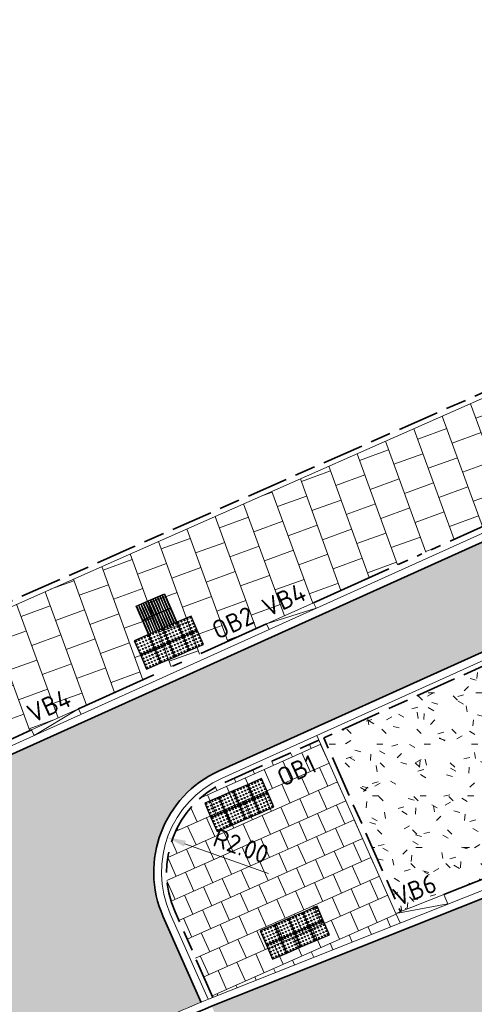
# Model space of a CAD drawing. Header units: metres. Extents: x 196651 to 397723, y 354703 to 710691.
# Tile 123 of 256: x 197811 to 197820, y 356132 to 356151. Entities that reach past the tile are written whole.
import ezdxf
from ezdxf.enums import TextEntityAlignment as Align

# ---------------------------------------------------------------- set-up
doc = ezdxf.new("R2010")
doc.units = ezdxf.units.M
doc.header["$MEASUREMENT"] = 0
for name, pattern in [('VH-OPSLUITBAND_100X200', [16, 8, -2, 4, -2]), ('VH-OPSLUITBAND_120X250', [26, 16, -4, 2, -4]), ('VH-RIJWIELPADBAND_410X225', [28, 16, -2, 2, -2, 0, -2, 2, -2]), ('VH-TROTTOIRBAND_180-200', [20, 10, -2, 2, -2, 2, -2])]:
    doc.linetypes.add(name, pattern=pattern)
for name, color, linetype, lineweight in [('N-WE-GR-GRAS_BERM-A', 86, 'Continuous', 5), ('N-WE-VH-GOOT_TEGEL-G', 170, 'Continuous', 35), ('N-WE-VH-KANTOPSLUITING_OPSLUITBAND_100X200-G', 5, 'VH-OPSLUITBAND_100X200', 35), ('N-WE-VH-KANTOPSLUITING_OPSLUITBAND_120X250-G', 5, 'VH-OPSLUITBAND_120X250', 35), ('N-WE-VH-KANTOPSLUITING_RIJWIELPADBAND_410X250-G', 5, 'VH-RIJWIELPADBAND_410X225', 35), ('N-WE-VH-KANTOPSLUITING_TEKST-T', 7, 'VH-OPSLUITBAND_100X200', 35), ('N-WE-VH-KANTOPSLUITING_TROTTOIRBAND_180 200-G', 6, 'VH-TROTTOIRBAND_180-200', 35), ('N-WE-VH-KANTVERHARDING-G', 1, 'Continuous', 5), ('N-WE-VH-VERHARDING_ASFALT_DEKLAAG-G_ZWART', 252, 'Continuous', 5), ('N-WE-VH-VERHARDING_TEGEL-200X200X50-A', 252, 'Continuous', 18), ('N-WE-VH-VERHARDING_TEGEL-A', 252, 'Continuous', 5), ('N-WE-VH-VERKEERSTEGEL-GELEIDETEGEL-S', 5, 'Continuous', 25), ('N-WE-VH-VERKEERSTEGEL-NOPPENTEGEL-S', 5, 'Continuous', 25), ('X-XX-AL-AANPIJLING-M', 7, 'Continuous', 18)]:
    doc.layers.add(name, color=color, linetype=linetype, lineweight=lineweight)
doc.layers.add('N-WE-VH-VERHARDING_ASFALT_DEKLAAG-G_ROOD', color=7, linetype='Continuous', lineweight=5, true_color=0xbf4040)
doc.styles.add('NLCS-ISO', font='NLCS-ISO.ttf')
doc.styles.add('NLCS-ISO-M200-T18', font='NLCS-ISO.ttf')
doc.dimstyles.new('NLCS-M200-T18-PIJL', dxfattribs={"dimscale": 0.2, "dimtxt": 1.8, "dimasz": 1.8, "dimexe": 2, "dimexo": 2, "dimgap": 0.7, "dimtad": 1, "dimzin": 0, "dimdsep": 46, "dimtxsty": 'NLCS-ISO-M200-T18', "dimcen": 0, "dimdle": 2, "dimse1": 1, "dimse2": 1, "dimclrd": 256, "dimclre": 256, "dimclrt": 256, "dimadec": 1, "dimazin": 0, "dimtfac": 1, "dimtofl": 0, "dimtmove": 1, "dimatfit": 0, "dimfxl": 2, "dimfxlon": 1, "dimtfillclr": 254, "dimtolj": 1, "dimtzin": 0, "dimlwd": 18, "dimlwe": 18, "dimarcsym": 0})

# ---------------------------------------------------------------- blocks, each defined once
blk = doc.blocks.new('TEKST TB')
at = {"style": 'NLCS-ISO'}
blk.add_attdef('TEKST_TROTTOIRBANDEN', text='', height=0.36, rotation=0.3407, dxfattribs=at).set_placement((0, 0), align=Align.BOTTOM_CENTER)
blk = doc.blocks.new('*D1752')
at = {"layer": 'Defpoints', "color": 0, "transparency": 16777216}
for p in [(197813.824, 356135.195), (197815.708, 356134.524)]:
    blk.add_point(p, dxfattribs=at)
at = {"layer": 'X-XX-AL-AANPIJLING-M', "linetype": 'Continuous', "lineweight": 18, "transparency": 16777216}
blk.add_line((197815.783, 356134.497), (197814.163, 356135.074), dxfattribs=at)
at = {"layer": 'X-XX-AL-AANPIJLING-M', "transparency": 16777216}
blk.add_solid([(197814.183, 356135.131), (197814.143, 356135.018), (197813.824, 356135.195)], dxfattribs=at)
at = {"layer": 'X-XX-AL-AANPIJLING-M', "transparency": 16777216, "insert": (197815.25, 356135.027), "char_height": 0.36, "attachment_point": 5, "rotation": 340.3877, "style": 'NLCS-ISO-M200-T18'}
blk.add_mtext('\\A1;R2.00', dxfattribs=at)
blk = doc.blocks.new('*U2075')
for centre in [(0.025, 0.575), (0.0875, 0.575), (0.15, 0.575), (0.2125, 0.575), (0.275, 0.575), (0.325, 0.575), (0.3875, 0.575), (0.45, 0.575), (0.5125, 0.575), (0.575, 0.575), (0.625, 0.575), (0.6875, 0.575), (0.75, 0.575), (0.8125, 0.575), (0.875, 0.575), (0.925, 0.575), (0.9875, 0.575), (1.05, 0.575), (1.1125, 0.575), (1.175, 0.575), (0.025, 0.5125), (0.025, 0.45), (0.025, 0.3875), (0.0875, 0.5125), (0.0875, 0.45), (0.0875, 0.3875), (0.15, 0.5125), (0.15, 0.45), (0.15, 0.3875), (0.2125, 0.5125), (0.2125, 0.45), (0.2125, 0.3875), (0.275, 0.5125), (0.275, 0.45), (0.275, 0.3875), (0.325, 0.5125), (0.325, 0.45), (0.325, 0.3875), (0.3875, 0.5125), (0.3875, 0.45), (0.3875, 0.3875), (0.45, 0.5125), (0.45, 0.45), (0.45, 0.3875), (0.5125, 0.5125), (0.5125, 0.45), (0.5125, 0.3875), (0.575, 0.5125), (0.575, 0.45), (0.575, 0.3875), (0.625, 0.5125), (0.625, 0.45), (0.625, 0.3875), (0.6875, 0.5125), (0.6875, 0.45), (0.6875, 0.3875), (0.75, 0.5125), (0.75, 0.45), (0.75, 0.3875), (0.8125, 0.5125), (0.8125, 0.45), (0.8125, 0.3875), (0.875, 0.5125), (0.875, 0.45), (0.875, 0.3875), (0.925, 0.5125), (0.925, 0.45), (0.925, 0.3875), (0.9875, 0.5125), (0.9875, 0.45), (0.9875, 0.3875), (1.05, 0.5125), (1.05, 0.45), (1.05, 0.3875), (1.1125, 0.5125), (1.1125, 0.45), (1.1125, 0.3875), (1.175, 0.5125), (1.175, 0.45), (1.175, 0.3875), (0.025, 0.325), (0.025, 0.275), (0.025, 0.2125), (0.0875, 0.325), (0.0875, 0.275), (0.0875, 0.2125), (0.15, 0.325), (0.15, 0.275), (0.15, 0.2125), (0.2125, 0.325), (0.2125, 0.275), (0.2125, 0.2125), (0.275, 0.325), (0.275, 0.275), (0.275, 0.2125), (0.325, 0.325), (0.325, 0.275), (0.325, 0.2125), (0.3875, 0.325), (0.3875, 0.275), (0.3875, 0.2125), (0.45, 0.325), (0.45, 0.275), (0.45, 0.2125), (0.5125, 0.325), (0.5125, 0.275), (0.5125, 0.2125), (0.575, 0.325), (0.575, 0.275), (0.575, 0.2125), (0.625, 0.325), (0.625, 0.275), (0.625, 0.2125), (0.6875, 0.325), (0.6875, 0.275), (0.6875, 0.2125), (0.75, 0.325), (0.75, 0.275), (0.75, 0.2125), (0.8125, 0.325), (0.8125, 0.275), (0.8125, 0.2125), (0.875, 0.325), (0.875, 0.275), (0.875, 0.2125), (0.925, 0.325), (0.925, 0.275), (0.925, 0.2125), (0.9875, 0.325), (0.9875, 0.275), (0.9875, 0.2125), (1.05, 0.325), (1.05, 0.275), (1.05, 0.2125), (1.1125, 0.325), (1.1125, 0.275), (1.1125, 0.2125), (1.175, 0.325), (1.175, 0.275), (1.175, 0.2125), (0.025, 0.15), (0.025, 0.0875), (0.025, 0.025), (0.0875, 0.15), (0.0875, 0.0875), (0.0875, 0.025), (0.15, 0.15), (0.15, 0.0875), (0.15, 0.025), (0.2125, 0.15), (0.2125, 0.0875), (0.2125, 0.025), (0.275, 0.15), (0.275, 0.0875), (0.275, 0.025), (0.325, 0.15), (0.325, 0.0875), (0.325, 0.025), (0.3875, 0.15), (0.3875, 0.0875), (0.3875, 0.025), (0.45, 0.15), (0.45, 0.0875), (0.45, 0.025), (0.5125, 0.15), (0.5125, 0.0875), (0.5125, 0.025), (0.575, 0.15), (0.575, 0.0875), (0.575, 0.025), (0.625, 0.15), (0.625, 0.0875), (0.625, 0.025), (0.6875, 0.15), (0.6875, 0.0875), (0.6875, 0.025), (0.75, 0.15), (0.75, 0.0875), (0.75, 0.025), (0.8125, 0.15), (0.8125, 0.0875), (0.8125, 0.025), (0.875, 0.15), (0.875, 0.0875), (0.875, 0.025), (0.925, 0.15), (0.925, 0.0875), (0.925, 0.025), (0.9875, 0.15), (0.9875, 0.0875), (0.9875, 0.025), (1.05, 0.15), (1.05, 0.0875), (1.05, 0.025), (1.1125, 0.15), (1.1125, 0.0875), (1.1125, 0.025), (1.175, 0.15), (1.175, 0.0875), (1.175, 0.025)]:
    blk.add_circle(centre, 0.01)
for points in [[(0.3, 0.3), (0.3, 0.6), (0, 0.6), (0, 0.3)], [(0.6, 0.3), (0.6, 0.6), (0.3, 0.6), (0.3, 0.3)], [(0.9, 0.3), (0.9, 0.6), (0.6, 0.6), (0.6, 0.3)], [(1.2, 0.3), (1.2, 0.6), (0.9, 0.6), (0.9, 0.3)], [(0.3, 0), (0.3, 0.3), (0, 0.3), (0, 0)], [(0.6, 0), (0.6, 0.3), (0.3, 0.3), (0.3, 0)], [(0.9, 0), (0.9, 0.3), (0.6, 0.3), (0.6, 0)], [(1.2, 0), (1.2, 0.3), (0.9, 0.3), (0.9, 0)]]:
    blk.add_3dface(points)
blk = doc.blocks.new('*U2087')
for centre in [(0.025, 0.275), (0.025, 0.2125), (0.0875, 0.275), (0.0875, 0.2125), (0.15, 0.275), (0.15, 0.2125), (0.2125, 0.275), (0.2125, 0.2125), (0.275, 0.275), (0.275, 0.2125), (0.325, 0.275), (0.325, 0.2125), (0.3875, 0.275), (0.3875, 0.2125), (0.45, 0.275), (0.45, 0.2125), (0.5125, 0.275), (0.5125, 0.2125), (0.575, 0.275), (0.575, 0.2125), (0.625, 0.275), (0.625, 0.2125), (0.6875, 0.275), (0.6875, 0.2125), (0.75, 0.275), (0.75, 0.2125), (0.8125, 0.275), (0.8125, 0.2125), (0.875, 0.275), (0.875, 0.2125), (0.925, 0.275), (0.925, 0.2125), (0.9875, 0.275), (0.9875, 0.2125), (1.05, 0.275), (1.05, 0.2125), (1.1125, 0.275), (1.1125, 0.2125), (1.175, 0.275), (1.175, 0.2125), (0.025, 0.15), (0.025, 0.0875), (0.025, 0.025), (0.0875, 0.15), (0.0875, 0.0875), (0.0875, 0.025), (0.15, 0.15), (0.15, 0.0875), (0.15, 0.025), (0.2125, 0.15), (0.2125, 0.0875), (0.2125, 0.025), (0.275, 0.15), (0.275, 0.0875), (0.275, 0.025), (0.325, 0.15), (0.325, 0.0875), (0.325, 0.025), (0.3875, 0.15), (0.3875, 0.0875), (0.3875, 0.025), (0.45, 0.15), (0.45, 0.0875), (0.45, 0.025), (0.5125, 0.15), (0.5125, 0.0875), (0.5125, 0.025), (0.575, 0.15), (0.575, 0.0875), (0.575, 0.025), (0.625, 0.15), (0.625, 0.0875), (0.625, 0.025), (0.6875, 0.15), (0.6875, 0.0875), (0.6875, 0.025), (0.75, 0.15), (0.75, 0.0875), (0.75, 0.025), (0.8125, 0.15), (0.8125, 0.0875), (0.8125, 0.025), (0.875, 0.15), (0.875, 0.0875), (0.875, 0.025), (0.925, 0.15), (0.925, 0.0875), (0.925, 0.025), (0.9875, 0.15), (0.9875, 0.0875), (0.9875, 0.025), (1.05, 0.15), (1.05, 0.0875), (1.05, 0.025), (1.1125, 0.15), (1.1125, 0.0875), (1.1125, 0.025), (1.175, 0.15), (1.175, 0.0875), (1.175, 0.025), (0.025, -0.025), (0.025, -0.0875), (0.025, -0.15), (0.0875, -0.025), (0.0875, -0.0875), (0.0875, -0.15), (0.15, -0.025), (0.15, -0.0875), (0.15, -0.15), (0.2125, -0.025), (0.2125, -0.0875), (0.2125, -0.15), (0.275, -0.025), (0.275, -0.0875), (0.275, -0.15), (0.325, -0.025), (0.325, -0.0875), (0.325, -0.15), (0.3875, -0.025), (0.3875, -0.0875), (0.3875, -0.15), (0.45, -0.025), (0.45, -0.0875), (0.45, -0.15), (0.5125, -0.025), (0.5125, -0.0875), (0.5125, -0.15), (0.575, -0.025), (0.575, -0.0875), (0.575, -0.15), (0.625, -0.025), (0.625, -0.0875), (0.625, -0.15), (0.6875, -0.025), (0.6875, -0.0875), (0.6875, -0.15), (0.75, -0.025), (0.75, -0.0875), (0.75, -0.15), (0.8125, -0.025), (0.8125, -0.0875), (0.8125, -0.15), (0.875, -0.025), (0.875, -0.0875), (0.875, -0.15), (0.925, -0.025), (0.925, -0.0875), (0.925, -0.15), (0.9875, -0.025), (0.9875, -0.0875), (0.9875, -0.15), (1.05, -0.025), (1.05, -0.0875), (1.05, -0.15), (1.1125, -0.025), (1.1125, -0.0875), (1.1125, -0.15), (1.175, -0.025), (1.175, -0.0875), (1.175, -0.15), (0.025, -0.2125), (0.025, -0.275), (0.0875, -0.2125), (0.0875, -0.275), (0.15, -0.2125), (0.15, -0.275), (0.2125, -0.2125), (0.2125, -0.275), (0.275, -0.2125), (0.275, -0.275), (0.325, -0.2125), (0.325, -0.275), (0.3875, -0.2125), (0.3875, -0.275), (0.45, -0.2125), (0.45, -0.275), (0.5125, -0.2125), (0.5125, -0.275), (0.575, -0.2125), (0.575, -0.275), (0.625, -0.2125), (0.625, -0.275), (0.6875, -0.2125), (0.6875, -0.275), (0.75, -0.2125), (0.75, -0.275), (0.8125, -0.2125), (0.8125, -0.275), (0.875, -0.2125), (0.875, -0.275), (0.925, -0.2125), (0.925, -0.275), (0.9875, -0.2125), (0.9875, -0.275), (1.05, -0.2125), (1.05, -0.275), (1.1125, -0.2125), (1.1125, -0.275), (1.175, -0.2125), (1.175, -0.275)]:
    blk.add_circle(centre, 0.01)
for points in [[(0.3, 0), (0.3, 0.3), (0, 0.3), (0, 0)], [(0.6, 0), (0.6, 0.3), (0.3, 0.3), (0.3, 0)], [(0.9, 0), (0.9, 0.3), (0.6, 0.3), (0.6, 0)], [(1.2, 0), (1.2, 0.3), (0.9, 0.3), (0.9, 0)], [(0.3, -0.3), (0.3, 0), (0, 0), (0, -0.3)], [(0.6, -0.3), (0.6, 0), (0.3, 0), (0.3, -0.3)], [(0.9, -0.3), (0.9, 0), (0.6, 0), (0.6, -0.3)], [(1.2, -0.3), (1.2, 0), (0.9, 0), (0.9, -0.3)]]:
    blk.add_3dface(points)
blk = doc.blocks.new('*U2088')
at = {"flags": 128}
for points in [[(-0.3, 0.3), (-0.3, 0.6), (0, 0.6), (0, 0.3)], [(0, 0.3), (0, 0.6), (0.3, 0.6), (0.3, 0.3)], [(-0.3, 0), (-0.3, 0.3), (0, 0.3), (0, 0)], [(0, 0), (0, 0.3), (0.3, 0.3), (0.3, 0)]]:
    blk.add_lwpolyline(points, close=True, dxfattribs=at)
for points in [[(-0.2955, 0.5955, -0.4142136), (-0.293, 0.598), (-0.1525, 0.598)], [(-0.1525, 0.593), (-0.293, 0.593, -0.4142136), (-0.2955, 0.5955), (-0.2955, 0.5955)], [(-0.1525, 0.598), (-0.007, 0.598, -0.4142136), (-0.0045, 0.5955), (-0.0045, 0.5955, -0.4142136), (-0.007, 0.593), (-0.1525, 0.593)], [(0.0045, 0.5955, -0.4142136), (0.007, 0.598), (0.1475, 0.598)], [(0.1475, 0.593), (0.007, 0.593, -0.4142136), (0.0045, 0.5955), (0.0045, 0.5955)], [(0.1475, 0.598), (0.293, 0.598, -0.4142136), (0.2955, 0.5955), (0.2955, 0.5955, -0.4142136), (0.293, 0.593), (0.1475, 0.593)], [(-0.2955, 0.547, -0.4142136), (-0.293, 0.5495), (-0.1525, 0.5495)], [(-0.1525, 0.5445), (-0.293, 0.5445, -0.4142136), (-0.2955, 0.547), (-0.2955, 0.547)], [(-0.2955, 0.4985, -0.4142136), (-0.293, 0.501), (-0.1525, 0.501)], [(-0.1525, 0.496), (-0.293, 0.496, -0.4142136), (-0.2955, 0.4985), (-0.2955, 0.4985)], [(-0.2955, 0.45, -0.4142136), (-0.293, 0.4525), (-0.1525, 0.4525)], [(-0.1525, 0.4475), (-0.293, 0.4475, -0.4142136), (-0.2955, 0.45), (-0.2955, 0.45)], [(-0.2955, 0.4015, -0.4142136), (-0.293, 0.404), (-0.1525, 0.404)], [(-0.1525, 0.399), (-0.293, 0.399, -0.4142136), (-0.2955, 0.4015), (-0.2955, 0.4015)], [(-0.1525, 0.5495), (-0.007, 0.5495, -0.4142136), (-0.0045, 0.547), (-0.0045, 0.547, -0.4142136), (-0.007, 0.5445), (-0.1525, 0.5445)], [(-0.1525, 0.501), (-0.007, 0.501, -0.4142136), (-0.0045, 0.4985), (-0.0045, 0.4985, -0.4142136), (-0.007, 0.496), (-0.1525, 0.496)], [(-0.1525, 0.4525), (-0.007, 0.4525, -0.4142136), (-0.0045, 0.45), (-0.0045, 0.45, -0.4142136), (-0.007, 0.4475), (-0.1525, 0.4475)], [(-0.1525, 0.404), (-0.007, 0.404, -0.4142136), (-0.0045, 0.4015), (-0.0045, 0.4015, -0.4142136), (-0.007, 0.399), (-0.1525, 0.399)], [(0.0045, 0.547, -0.4142136), (0.007, 0.5495), (0.1475, 0.5495)], [(0.1475, 0.5445), (0.007, 0.5445, -0.4142136), (0.0045, 0.547), (0.0045, 0.547)], [(0.0045, 0.4985, -0.4142136), (0.007, 0.501), (0.1475, 0.501)], [(0.1475, 0.496), (0.007, 0.496, -0.4142136), (0.0045, 0.4985), (0.0045, 0.4985)], [(0.0045, 0.45, -0.4142136), (0.007, 0.4525), (0.1475, 0.4525)], [(0.1475, 0.4475), (0.007, 0.4475, -0.4142136), (0.0045, 0.45), (0.0045, 0.45)], [(0.0045, 0.4015, -0.4142136), (0.007, 0.404), (0.1475, 0.404)], [(0.1475, 0.399), (0.007, 0.399, -0.4142136), (0.0045, 0.4015), (0.0045, 0.4015)], [(0.1475, 0.5495), (0.293, 0.5495, -0.4142136), (0.2955, 0.547), (0.2955, 0.547, -0.4142136), (0.293, 0.5445), (0.1475, 0.5445)], [(0.1475, 0.501), (0.293, 0.501, -0.4142136), (0.2955, 0.4985), (0.2955, 0.4985, -0.4142136), (0.293, 0.496), (0.1475, 0.496)], [(0.1475, 0.4525), (0.293, 0.4525, -0.4142136), (0.2955, 0.45), (0.2955, 0.45, -0.4142136), (0.293, 0.4475), (0.1475, 0.4475)], [(0.1475, 0.404), (0.293, 0.404, -0.4142136), (0.2955, 0.4015), (0.2955, 0.4015, -0.4142136), (0.293, 0.399), (0.1475, 0.399)], [(-0.2955, 0.353, -0.4142136), (-0.293, 0.3555), (-0.1525, 0.3555)], [(-0.1525, 0.3505), (-0.293, 0.3505, -0.4142136), (-0.2955, 0.353), (-0.2955, 0.353)], [(-0.2955, 0.3045, -0.4142136), (-0.293, 0.307), (-0.1525, 0.307)], [(-0.1525, 0.302), (-0.293, 0.302, -0.4142136), (-0.2955, 0.3045), (-0.2955, 0.3045)], [(-0.2955, 0.2955, -0.4142136), (-0.293, 0.298), (-0.1525, 0.298)], [(-0.1525, 0.293), (-0.293, 0.293, -0.4142136), (-0.2955, 0.2955), (-0.2955, 0.2955)], [(-0.2955, 0.247, -0.4142136), (-0.293, 0.2495), (-0.1525, 0.2495)], [(-0.1525, 0.2445), (-0.293, 0.2445, -0.4142136), (-0.2955, 0.247), (-0.2955, 0.247)], [(-0.2955, 0.1985, -0.4142136), (-0.293, 0.201), (-0.1525, 0.201)], [(-0.1525, 0.196), (-0.293, 0.196, -0.4142136), (-0.2955, 0.1985), (-0.2955, 0.1985)], [(-0.1525, 0.3555), (-0.007, 0.3555, -0.4142136), (-0.0045, 0.353), (-0.0045, 0.353, -0.4142136), (-0.007, 0.3505), (-0.1525, 0.3505)], [(-0.1525, 0.307), (-0.007, 0.307, -0.4142136), (-0.0045, 0.3045), (-0.0045, 0.3045, -0.4142136), (-0.007, 0.302), (-0.1525, 0.302)], [(-0.1525, 0.298), (-0.007, 0.298, -0.4142136), (-0.0045, 0.2955), (-0.0045, 0.2955, -0.4142136), (-0.007, 0.293), (-0.1525, 0.293)], [(-0.1525, 0.2495), (-0.007, 0.2495, -0.4142136), (-0.0045, 0.247), (-0.0045, 0.247, -0.4142136), (-0.007, 0.2445), (-0.1525, 0.2445)], [(-0.1525, 0.201), (-0.007, 0.201, -0.4142136), (-0.0045, 0.1985), (-0.0045, 0.1985, -0.4142136), (-0.007, 0.196), (-0.1525, 0.196)], [(0.0045, 0.353, -0.4142136), (0.007, 0.3555), (0.1475, 0.3555)], [(0.1475, 0.3505), (0.007, 0.3505, -0.4142136), (0.0045, 0.353), (0.0045, 0.353)], [(0.0045, 0.3045, -0.4142136), (0.007, 0.307), (0.1475, 0.307)], [(0.1475, 0.302), (0.007, 0.302, -0.4142136), (0.0045, 0.3045), (0.0045, 0.3045)], [(0.0045, 0.2955, -0.4142136), (0.007, 0.298), (0.1475, 0.298)], [(0.1475, 0.293), (0.007, 0.293, -0.4142136), (0.0045, 0.2955), (0.0045, 0.2955)], [(0.0045, 0.247, -0.4142136), (0.007, 0.2495), (0.1475, 0.2495)], [(0.1475, 0.2445), (0.007, 0.2445, -0.4142136), (0.0045, 0.247), (0.0045, 0.247)], [(0.0045, 0.1985, -0.4142136), (0.007, 0.201), (0.1475, 0.201)], [(0.1475, 0.196), (0.007, 0.196, -0.4142136), (0.0045, 0.1985), (0.0045, 0.1985)], [(0.1475, 0.3555), (0.293, 0.3555, -0.4142136), (0.2955, 0.353), (0.2955, 0.353, -0.4142136), (0.293, 0.3505), (0.1475, 0.3505)], [(0.1475, 0.307), (0.293, 0.307, -0.4142136), (0.2955, 0.3045), (0.2955, 0.3045, -0.4142136), (0.293, 0.302), (0.1475, 0.302)], [(0.1475, 0.298), (0.293, 0.298, -0.4142136), (0.2955, 0.2955), (0.2955, 0.2955, -0.4142136), (0.293, 0.293), (0.1475, 0.293)], [(0.1475, 0.2495), (0.293, 0.2495, -0.4142136), (0.2955, 0.247), (0.2955, 0.247, -0.4142136), (0.293, 0.2445), (0.1475, 0.2445)], [(0.1475, 0.201), (0.293, 0.201, -0.4142136), (0.2955, 0.1985), (0.2955, 0.1985, -0.4142136), (0.293, 0.196), (0.1475, 0.196)], [(-0.2955, 0.15, -0.4142136), (-0.293, 0.1525), (-0.1525, 0.1525)], [(-0.1525, 0.1475), (-0.293, 0.1475, -0.4142136), (-0.2955, 0.15), (-0.2955, 0.15)], [(-0.2955, 0.1015, -0.4142136), (-0.293, 0.104), (-0.1525, 0.104)], [(-0.1525, 0.099), (-0.293, 0.099, -0.4142136), (-0.2955, 0.1015), (-0.2955, 0.1015)], [(-0.2955, 0.053, -0.4142136), (-0.293, 0.0555), (-0.1525, 0.0555)], [(-0.1525, 0.0505), (-0.293, 0.0505, -0.4142136), (-0.2955, 0.053), (-0.2955, 0.053)], [(-0.2955, 0.0045, -0.4142136), (-0.293, 0.007), (-0.1525, 0.007)], [(-0.1525, 0.002), (-0.293, 0.002, -0.4142136), (-0.2955, 0.0045), (-0.2955, 0.0045)], [(-0.1525, 0.1525), (-0.007, 0.1525, -0.4142136), (-0.0045, 0.15), (-0.0045, 0.15, -0.4142136), (-0.007, 0.1475), (-0.1525, 0.1475)], [(-0.1525, 0.104), (-0.007, 0.104, -0.4142136), (-0.0045, 0.1015), (-0.0045, 0.1015, -0.4142136), (-0.007, 0.099), (-0.1525, 0.099)], [(-0.1525, 0.0555), (-0.007, 0.0555, -0.4142136), (-0.0045, 0.053), (-0.0045, 0.053, -0.4142136), (-0.007, 0.0505), (-0.1525, 0.0505)], [(-0.1525, 0.007), (-0.007, 0.007, -0.4142136), (-0.0045, 0.0045), (-0.0045, 0.0045, -0.4142136), (-0.007, 0.002), (-0.1525, 0.002)], [(0.0045, 0.15, -0.4142136), (0.007, 0.1525), (0.1475, 0.1525)], [(0.1475, 0.1475), (0.007, 0.1475, -0.4142136), (0.0045, 0.15), (0.0045, 0.15)], [(0.0045, 0.1015, -0.4142136), (0.007, 0.104), (0.1475, 0.104)], [(0.1475, 0.099), (0.007, 0.099, -0.4142136), (0.0045, 0.1015), (0.0045, 0.1015)], [(0.0045, 0.053, -0.4142136), (0.007, 0.0555), (0.1475, 0.0555)], [(0.1475, 0.0505), (0.007, 0.0505, -0.4142136), (0.0045, 0.053), (0.0045, 0.053)], [(0.0045, 0.0045, -0.4142136), (0.007, 0.007), (0.1475, 0.007)], [(0.1475, 0.002), (0.007, 0.002, -0.4142136), (0.0045, 0.0045), (0.0045, 0.0045)], [(0.1475, 0.1525), (0.293, 0.1525, -0.4142136), (0.2955, 0.15), (0.2955, 0.15, -0.4142136), (0.293, 0.1475), (0.1475, 0.1475)], [(0.1475, 0.104), (0.293, 0.104, -0.4142136), (0.2955, 0.1015), (0.2955, 0.1015, -0.4142136), (0.293, 0.099), (0.1475, 0.099)], [(0.1475, 0.0555), (0.293, 0.0555, -0.4142136), (0.2955, 0.053), (0.2955, 0.053, -0.4142136), (0.293, 0.0505), (0.1475, 0.0505)], [(0.1475, 0.007), (0.293, 0.007, -0.4142136), (0.2955, 0.0045), (0.2955, 0.0045, -0.4142136), (0.293, 0.002), (0.1475, 0.002)]]:
    blk.add_lwpolyline(points, format="xyb", dxfattribs=at)

msp = doc.modelspace()

# ---------------------------------------------------------------- hatches: boundary and pattern name
at = {"layer": 'N-WE-GR-GRAS_BERM-A'}
h = msp.add_hatch(dxfattribs=at)
h.set_pattern_fill('AGR-GRAS_01', color=256, scale=0.04, pattern_type=2)
h.set_pattern_definition([(0, (0, 0), (1, 1), [0.12, -0.8]), (45, (0.4, 0.2), (-0.113137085, 1.8667619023), [0.12, -0.8]), (30, (0.08, 0.12), (0.2274613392, 1.2860254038), [0.12, -0.8]), (15, (0.32, 0.48), (0.3856270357, 0.724494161), [0.12, -0.8]), (135, (0.16, 2), (-0.02828427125, -0.6505382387), [0.12, -0.8]), (150, (1.2, 0.4), (0.2156921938, -0.5864101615), [0.12, -0.8]), (165, (0.24, 0.04), (0.1434520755, -0.7010146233), [0.12, -0.8]), (85, (0.4, 0.4), (-0.8726773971, 1.0400164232), [0.12, -0.8]), (100, (0, 0), (-1.1121176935, 0.7787131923), [0.12, -0.8])])
edge = h.paths.add_edge_path()
edge.add_line((197833.966, 356142.072), (197833.168, 356144.442))
edge.add_arc((197843.558, 356117.743), 28.65, 111.263, 114.284)
edge.add_line((197831.775, 356143.858), (197816.853, 356137.125))
edge.add_line((197816.853, 356137.125), (197818.344, 356133.756))
edge.add_line((197818.344, 356133.756), (197820.328, 356134.544))
edge.add_line((197820.328, 356134.544), (197833.966, 356142.072))
at = {"layer": 'N-WE-VH-VERHARDING_ASFALT_DEKLAAG-G_ROOD'}
h = msp.add_hatch(color=256, dxfattribs=at)
edge = h.paths.add_edge_path()
edge.add_line((198011.035, 356135.928), (198028.243, 356135.984))
edge.add_line((198028.243, 356135.984), (198028.262, 356137.934))
edge.add_line((198028.262, 356137.934), (198011.033, 356137.878))
edge.add_line((198011.033, 356137.878), (198004.892, 356137.884))
edge.add_line((198004.892, 356137.884), (197983.514, 356137.818))
edge.add_arc((197983.483, 356147.968), 10.15, 261.1344, 270.176, ccw=False)
edge.add_line((197981.919, 356137.94), (197977.563, 356138.619))
edge.add_arc((197976.045, 356128.887), 9.85, 81.1344, 83.7975)
edge.add_line((197977.109, 356138.679), (197888.852, 356148.271))
edge.add_arc((197885.924, 356121.329), 27.1, 83.7975, 85.1019)
edge.add_line((197888.238, 356148.33), (197859.362, 356150.805))
edge.add_arc((197857.788, 356133.778), 17.1, 84.719, 95.045)
edge.add_line((197856.284, 356150.811), (197850.844, 356150.331))
edge.add_arc((197855.911, 356080.272), 70.242, 94.13713, 102.28686)
edge.add_line((197840.963, 356148.905), (197836.009, 356147.655))
edge.add_arc((197843.558, 356117.743), 30.85, 104.1635, 114.284)
edge.add_line((197830.87, 356145.863), (197815.858, 356139.09))
edge.add_line((197815.858, 356139.09), (197816.66, 356137.312))
edge.add_line((197816.66, 356137.312), (197831.672, 356144.086))
edge.add_arc((197843.558, 356117.743), 28.9, 104.1635, 114.284, ccw=False)
edge.add_line((197836.486, 356145.764), (197841.409, 356147.007))
edge.add_arc((197855.911, 356080.272), 68.292, 94.12426, 102.26025, ccw=False)
edge.add_line((197850.999, 356148.387), (197856.456, 356148.869))
edge.add_arc((197857.788, 356133.778), 15.15, 84.6951, 95.045, ccw=False)
edge.add_line((197859.189, 356148.863), (197888.072, 356146.387))
edge.add_arc((197885.924, 356121.329), 25.15, 83.7975, 85.1019, ccw=False)
edge.add_line((197888.642, 356146.332), (197976.899, 356136.74))
edge.add_arc((197976.045, 356128.887), 7.9, 81.1344, 83.7975, ccw=False)
edge.add_line((197977.263, 356136.692), (197981.618, 356136.013))
edge.add_arc((197983.483, 356147.968), 12.1, 261.1344, 270.176)
edge.add_line((197983.52, 356135.868), (198004.894, 356135.934))
edge.add_line((198004.894, 356135.934), (198011.035, 356135.928))
edge = h.paths.add_edge_path()
edge.add_arc((197735.003, 356097.342), 2.15, 118.9535, 140.4824)
edge.add_line((197733.345, 356098.71), (197731.522, 356097.701))
edge.add_arc((197719.855, 356118.789), 24.1, 293.8738, 298.9535, ccw=False)
edge.add_line((197729.609, 356096.751), (197729.231, 356096.584))
edge.add_arc((197729.054, 356095.959), 0.65, 74.1587, 113.8738)
edge.add_line((197728.791, 356096.553), (197708.133, 356087.41))
edge.add_arc((197831.421, 355808.854), 304.62, 113.87385, 126.26105)
edge.add_arc((197652.52, 356052.745), 2.15, 126.2609, 147.8646)
edge.add_arc((197831.421, 355808.854), 304.47, 126.41002, 127.37279)
edge.add_arc((197651.312, 356044.658), 7.75, 127.3728, 128.3922)
edge.add_arc((197646.718, 356049.603), 1.15, 100.9725, 132.9621)
edge.add_arc((197651.312, 356044.658), 7.9, 132.9021, 137.2814)
edge.add_line((197645.508, 356050.017), (197644.998, 356049.465))
edge.add_line((197644.998, 356049.465), (197643.565, 356050.788))
edge.add_line((197643.565, 356050.788), (197644.075, 356051.34))
edge.add_arc((197651.312, 356044.658), 9.85, 127.3728, 137.2815, ccw=False)
edge.add_arc((197831.421, 355808.854), 306.57, 113.87385, 127.37279, ccw=False)
edge.add_line((197707.344, 356089.193), (197728.759, 356098.671))
edge.add_arc((197719.855, 356118.789), 22, 293.8738, 298.9535)
edge.add_line((197730.506, 356099.539), (197734.603, 356101.806))
edge.add_arc((197748.158, 356077.305), 28, 113.5265, 118.9535, ccw=False)
edge.add_line((197736.981, 356102.978), (197748.679, 356108.071))
edge.add_line((197748.679, 356108.071), (197786.992, 356124.869))
edge.add_arc((197778.901, 356143.323), 20.15, 293.6748, 307.6944)
edge.add_arc((197803.364, 356111.676), 19.85, 114.284, 127.7136, ccw=False)
edge.add_line((197795.2, 356129.769), (197815.858, 356139.09))
edge.add_line((197815.858, 356139.09), (197816.66, 356137.312))
edge.add_line((197816.66, 356137.312), (197814.823, 356136.484))
edge.add_arc((197815.708, 356134.524), 2.15, 114.284, 135.8129)
edge.add_line((197814.166, 356136.022), (197808.312, 356133.381))
edge.add_arc((197808.415, 356131.234), 2.15, 92.7551, 114.284)
edge.add_line((197807.531, 356133.193), (197796.002, 356127.992))
edge.add_arc((197803.364, 356111.676), 17.9, 114.284, 127.7039)
edge.add_arc((197778.901, 356143.323), 22.1, 293.6748, 307.7039, ccw=False)
edge.add_line((197787.775, 356123.083), (197760.165, 356110.978))
edge.add_line((197760.165, 356110.978), (197749.46, 356106.284))
edge.add_line((197749.46, 356106.284), (197737.759, 356101.19))
edge.add_arc((197748.158, 356077.305), 26.05, 113.5265, 118.9535)
edge.add_line((197735.547, 356100.099), (197733.962, 356099.223))
h = msp.add_hatch(color=256, dxfattribs=at)
edge = h.paths.add_edge_path()
edge.add_arc((197808.415, 356131.234), 2.15, 23.8748, 92.7551)
edge.add_line((197808.312, 356133.381), (197814.166, 356136.022))
edge.add_arc((197815.708, 356134.524), 2.15, 135.8129, 203.8738)
edge.add_line((197813.742, 356133.654), (197814.474, 356131.999))
edge.add_arc((197872.158, 355996.931), 146.871, 113.126, 113.9304)
edge.add_line((197812.583, 356131.176), (197811.085, 356130.513))
edge.add_line((197811.085, 356130.513), (197810.381, 356132.104))
edge.add_line((197810.381, 356132.104), (197810.381, 356132.104))
at = {"layer": 'N-WE-VH-VERHARDING_ASFALT_DEKLAAG-G_ZWART'}
h = msp.add_hatch(color=256, dxfattribs=at)
edge = h.paths.add_edge_path()
edge.add_line((197876.193, 356137.816), (197876.191, 356137.816))
edge.add_arc((197876.184, 356137.446), 0.37, 87.7786, 89.0416, ccw=False)
edge.add_arc((197871.358, 356025.255), 112.666, 87.53741, 87.54023)
edge = h.paths.add_edge_path()
edge.add_line((197865.648, 356137.767), (197864.831, 356137.763))
edge.add_arc((197863.681, 356137.759), 1.15, -86.0966, 0.2322, ccw=False)
edge.add_arc((197877.256, 355956.814), 180.303, 94.29278, 96.82435)
edge.add_arc((197870.171, 356002.854), 133.757, 96.15455, 110.18583)
edge.add_arc((197874.337, 355991.501), 145.85, 110.18276, 111.40927)
edge.add_line((197821.098, 356127.287), (197822.293, 356124.586))
edge.add_arc((197874.339, 355991.501), 142.9, 110.18276, 111.35911, ccw=False)
edge.add_arc((197870.381, 356002.148), 131.541, 95.48028, 110.16477, ccw=False)
edge.add_arc((197858.693, 356124.985), 8.15, 24.8762, 96.1543, ccw=False)
edge.add_line((197866.086, 356128.413), (197874.515, 356128.658))
edge.add_arc((197882.03, 356125.503), 8.15, 84.6266, 157.2257, ccw=False)
edge.add_arc((197872.665, 356025.943), 108.15, 83.8079, 84.62658, ccw=False)
edge.add_line((197884.331, 356133.462), (197884.401, 356136.422))
edge.add_line((197884.401, 356136.422), (197883.282, 356136.543))
edge.add_arc((197871.358, 356025.255), 111.926, 83.88419, 87.53741)
edge.add_arc((197876.184, 356137.446), 0.37, 91.4941, 267.2957, ccw=False)
edge.add_line((197876.175, 356137.816), (197865.648, 356137.767))
edge = h.paths.add_edge_path()
edge.add_line((197823.757, 356132.315), (197822.757, 356135.09))
edge.add_arc((197820.008, 356134.286), 2.864, 16.3141, 23.3212)
edge.add_line((197822.638, 356135.419), (197820.479, 356134.228))
edge.add_line((197820.479, 356134.228), (197818.393, 356133.399))
edge.add_line((197818.393, 356133.399), (197819.573, 356130.733))
edge.add_arc((197874.225, 355992.494), 148.65, 110.18274, 111.57131, ccw=False)
edge.add_arc((197870.085, 356003.758), 136.65, 109.81767, 110.18274, ccw=False)
h = msp.add_hatch(color=256, dxfattribs=at)
edge = h.paths.add_edge_path()
edge.add_line((197818.393, 356133.399), (197814.681, 356131.924))
edge.add_line((197814.681, 356131.924), (197815.873, 356129.213))
edge.add_arc((197874.225, 355992.494), 148.65, 111.57131, 113.1129, ccw=False)
edge.add_line((197819.573, 356130.733), (197818.393, 356133.399))
at = {"layer": 'N-WE-VH-VERHARDING_TEGEL-200X200X50-A'}
h = msp.add_hatch(dxfattribs=at)
h.set_pattern_fill('AVH-TEGEL_200X200_HALFST', color=256, scale=2, angle=114, pattern_type=2)
h.set_pattern_definition([(114, (0, 0), (-0.34540374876, 0.28407085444), [0.4, -0.4]), (204, (0, 0), (0.16269465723, -0.36541818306), [])])
edge = h.paths.add_edge_path()
edge.add_line((197813.97, 356133.755), (197814.706, 356132.093))
edge.add_line((197814.706, 356132.093), (197818.332, 356133.536))
edge.add_line((197818.332, 356133.536), (197816.762, 356137.084))
edge.add_line((197816.762, 356137.084), (197814.926, 356136.256))
edge.add_arc((197815.708, 356134.524), 1.9, 114.284, 203.8738)
at = {"layer": 'N-WE-VH-VERHARDING_TEGEL-A'}
h = msp.add_hatch(dxfattribs=at)
h.set_pattern_fill('AVH-TEGEL_300X300_HALFST', color=256, scale=2, angle=200, style=0, pattern_type=2)
h.set_pattern_definition([(200, (0, 0), (-0.46120952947, -0.48711987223), [0.6, -0.6]), (290, (0, 0), (0.5638155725, 0.205212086), [])])
edge = h.paths.add_edge_path()
edge.add_line((197802.821, 356136.182), (197803.799, 356133.945))
edge.add_line((197803.799, 356133.945), (197830.759, 356146.109))
edge.add_arc((197843.558, 356117.743), 31.12, 104.1635, 114.284, ccw=False)
edge.add_line((197835.943, 356147.917), (197840.901, 356149.168))
edge.add_arc((197855.911, 356080.272), 70.512, 94.13887, 102.29046, ccw=False)
edge.add_line((197850.822, 356150.6), (197852.115, 356150.714))
edge.add_line((197852.115, 356150.714), (197851.907, 356152.413))
edge.add_arc((197855.911, 356080.272), 72.252, 93.17682, 102.31315)
edge.add_line((197840.503, 356150.862), (197836.691, 356149.9))
edge.add_line((197836.691, 356149.9), (197832.765, 356148.722))
edge.add_line((197832.765, 356148.722), (197828.92, 356147.396))
edge.add_line((197828.92, 356147.396), (197827.944, 356146.997))
edge.add_line((197827.944, 356146.997), (197824.464, 356145.647))
edge.add_line((197824.464, 356145.647), (197821.026, 356144.191))
edge.add_line((197821.026, 356144.191), (197813.186, 356140.73))
edge.add_line((197813.186, 356140.73), (197806.999, 356137.988))
edge.add_line((197806.999, 356137.988), (197802.821, 356136.182))

# ---------------------------------------------------------------- linework, layer by layer
at = {"layer": 'N-WE-VH-GOOT_TEGEL-G', "flags": 128}
for points in [[(197645.333, 356052.486, -0.058968), (197707.344, 356089.193), (197728.759, 356098.671, 0.022168), (197730.506, 356099.539), (197734.603, 356101.806, -0.023684), (197736.981, 356102.978), (197748.679, 356108.071), (197759.382, 356112.763), (197771.268, 356117.975), (197786.992, 356124.869, 0.06129), (197791.224, 356127.381, -0.058622), (197795.2, 356129.769), (197830.87, 356145.863, -0.044188), (197836.009, 356147.655), (197840.963, 356148.905, -0.035575), (197850.844, 356150.331), (197856.284, 356150.811, -0.045086), (197859.362, 356150.805), (197888.238, 356148.33, -0.005692)], [(197814.475, 356131.997), (197813.742, 356133.654, -0.412118), (197814.823, 356136.484), (197831.672, 356144.086, -0.014094), (197833.175, 356144.713, -0.030075), (197836.486, 356145.764), (197841.409, 356147.007, -0.035515), (197850.999, 356148.387), (197856.456, 356148.869, -0.024321), (197857.928, 356148.927, -0.020847), (197859.189, 356148.863), (197888.072, 356146.387, -0.005692), (197888.642, 356146.332), (197912.913, 356143.694)], [(197730.21, 356094.588), (197737.081, 356097.598, -0.028855), (197742.882, 356099.561), (197753.895, 356102.591, 0.037053), (197760.433, 356104.923), (197776.874, 356112.2, 0.049763), (197784.973, 356116.796), (197788.191, 356119.071, -0.049763), (197797.361, 356124.275), (197798.142, 356124.62), (197798.873, 356124.944), (197807.104, 356128.587), (197811.011, 356130.316), (197812.644, 356131.039, -0.003777), (197814.677, 356131.922), (197820.469, 356134.223, -0.000098), (197820.479, 356134.228), (197834.479, 356141.954), (197860.959, 356147.342), (197878.124, 356144.559, -0.009228)]]:
    msp.add_lwpolyline(points, format="xyb", dxfattribs=at)
msp.add_lwpolyline([(197813.728, 356124.172), (197817.393, 356125.775, -0.012211), (197824.017, 356128.395, -0.0613), (197855.831, 356135.84), (197858.541, 356136.132, -0.011741), (197863.76, 356136.611, 0.723852), (197864.299, 356138.729, 0.163029), (197859.276, 356139.979, 0.068374), (197822.938, 356132.017, 0.016107), (197814.063, 356128.426), (197809.378, 356126.352, 0.505479), (197809.151, 356125.33, 0.312075)], format="xyb", close=True, dxfattribs=at)
at = {"layer": 'N-WE-VH-KANTOPSLUITING_OPSLUITBAND_100X200-G', "ltscale": 0.1, "flags": 128}
msp.add_lwpolyline([(197827.923, 356147.096), (197827.907, 356147.09), (197824.426, 356145.74), (197820.986, 356144.283), (197813.146, 356140.821), (197806.958, 356138.079)], dxfattribs=at)
for points in [[(197833.966, 356142.072), (197833.168, 356144.442, 0.013182), (197831.775, 356143.858), (197816.853, 356137.125), (197818.344, 356133.756)], [(197814.706, 356132.093), (197813.97, 356133.755, -0.412118), (197814.926, 356136.256), (197816.761, 356137.084)]]:
    msp.add_lwpolyline(points, format="xyb", dxfattribs=at)
at = {"layer": 'N-WE-VH-KANTOPSLUITING_OPSLUITBAND_120X250-G', "ltscale": 0.1, "flags": 128}
msp.add_lwpolyline([(197812.1, 356137.691), (197815.747, 356139.336)], dxfattribs=at)
at = {"layer": 'N-WE-VH-KANTOPSLUITING_RIJWIELPADBAND_410X250-G', "ltscale": 0.1, "flags": 128}
msp.add_lwpolyline([(197816.658, 356139.747), (197830.759, 356146.109, -0.044188), (197835.943, 356147.917), (197840.901, 356149.168, -0.007219), (197842.897, 356149.573)], format="xyb", dxfattribs=at)
msp.add_lwpolyline([(197804.601, 356134.307), (197811.189, 356137.279)], dxfattribs=at)
at = {"layer": 'N-WE-VH-KANTOPSLUITING_TROTTOIRBAND_180 200-G', "ltscale": 0.1, "flags": 128}
msp.add_lwpolyline([(197819.181, 356134.088), (197820.328, 356134.544), (197834.356, 356142.287), (197834.386, 356142.293)], dxfattribs=at)
at = {"layer": 'N-WE-VH-KANTVERHARDING-G', "flags": 128}
for points in [[(197852.154, 356154.157), (197852.113, 356153.658), (197852.012, 356152.419, 0.04025), (197840.503, 356150.862), (197836.691, 356149.9), (197832.765, 356148.722), (197828.92, 356147.396), (197827.944, 356146.997), (197824.464, 356145.647), (197821.026, 356144.191), (197813.186, 356140.73), (197806.999, 356137.988)], [(197645.242, 356052.605, -0.058968), (197707.284, 356089.331), (197728.699, 356098.809, 0.022168), (197730.433, 356099.67), (197734.53, 356101.937, -0.023684), (197736.921, 356103.115), (197748.619, 356108.208), (197759.322, 356112.901), (197771.208, 356118.112), (197786.932, 356125.006, 0.06129), (197791.132, 356127.499, -0.058622), (197795.139, 356129.906), (197830.809, 356146, -0.044188), (197835.972, 356147.8), (197840.929, 356149.051, -0.035579), (197850.832, 356150.481), (197856.271, 356150.961, -0.045079), (197859.375, 356150.954), (197888.251, 356148.48, -0.005692)], [(197814.612, 356132.058), (197813.879, 356133.714, -0.412118), (197814.885, 356136.347), (197831.734, 356143.949, -0.014094), (197833.229, 356144.573, -0.014094)], [(197652.382, 356052.554, -0.039994), (197693.465, 356077.951), (197694.094, 356078.273, -0.006153), (197700.766, 356081.571, -0.007526), (197709.034, 356085.38), (197715.709, 356088.334), (197721.202, 356090.765), (197730.149, 356094.725), (197737.023, 356097.736, -0.028866), (197742.842, 356099.705), (197753.855, 356102.736, 0.037053), (197760.372, 356105.06), (197776.813, 356112.337, 0.049763), (197784.887, 356116.918), (197788.105, 356119.194, -0.049763), (197797.301, 356124.412), (197798.081, 356124.757), (197798.812, 356125.081), (197807.044, 356128.724), (197810.95, 356130.453), (197812.583, 356131.176, -0.00378), (197814.62, 356132.061), (197820.413, 356134.363)]]:
    msp.add_lwpolyline(points, format="xyb", dxfattribs=at)
for points in [[(197815.747, 356139.336), (197816.658, 356139.747)], [(197816.707, 356139.638), (197815.747, 356139.336)], [(197816.707, 356139.638), (197816.658, 356139.747)], [(197815.796, 356139.226), (197815.747, 356139.336)], [(197811.189, 356137.279), (197812.1, 356137.691)], [(197811.238, 356137.17), (197812.1, 356137.691)], [(197812.15, 356137.581), (197812.1, 356137.691)], [(197811.238, 356137.17), (197811.189, 356137.279)], [(197818.251, 356133.719), (197816.721, 356137.175)], [(197818.251, 356133.719), (197819.181, 356134.088)], [(197818.251, 356133.719), (197819.262, 356133.905)], [(197819.262, 356133.905), (197819.181, 356134.088)], [(197818.332, 356133.536), (197818.251, 356133.719)]]:
    msp.add_lwpolyline(points, dxfattribs=at)

# ---------------------------------------------------------------- block references
at = {"layer": 'N-WE-VH-KANTOPSLUITING_TEKST-T'}
for p, rotation, values in [((197816.202, 356139.541), 24.28401503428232, {'TEKST_TROTTOIRBANDEN': 'VB4'}), ((197815.212, 356139.095), 24.28401503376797, {'TEKST_TROTTOIRBANDEN': 'OB2'}), ((197811.645, 356137.485), 24.28401503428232, {'TEKST_TROTTOIRBANDEN': 'VB4'}), ((197816.447, 356136.229), 24.28401503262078, {'TEKST_TROTTOIRBANDEN': 'OB1'}), ((197818.723, 356133.906), 21.66551836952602, {'TEKST_TROTTOIRBANDEN': 'VB6'})]:
    msp.add_blockref('TEKST TB', p, dxfattribs=dict(at, rotation=rotation)).add_auto_attribs(values)
at = {"layer": 'N-WE-VH-VERKEERSTEGEL-GELEIDETEGEL-S', "rotation": 293.4425606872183}
msp.add_blockref('*U2088', (197813.337, 356139.405), dxfattribs=at)
at = {"layer": 'N-WE-VH-VERKEERSTEGEL-NOPPENTEGEL-S', "rotation": 23.44256068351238}
for name, p in [('*U2075', (197813.42, 356138.46)), ('*U2087', (197814.667, 356135.584)), ('*U2075', (197815.861, 356132.832))]:
    msp.add_blockref(name, p, dxfattribs=at)

# ---------------------------------------------------------------- dimensions: what is measured, and where the dimension line sits
at = {"layer": 'X-XX-AL-AANPIJLING-M'}
dim = msp.add_radius_dim(center=(197815.708, 356134.524), mpoint=(197813.824, 356135.195), dimstyle='NLCS-M200-T18-PIJL', dxfattribs=at)
dim.commit()
dim.dimension.update_dxf_attribs({"geometry": '*D1752', "text_midpoint": (197815.142, 356134.725), "dimtype": 164})

doc.saveas('drawing.dxf')
